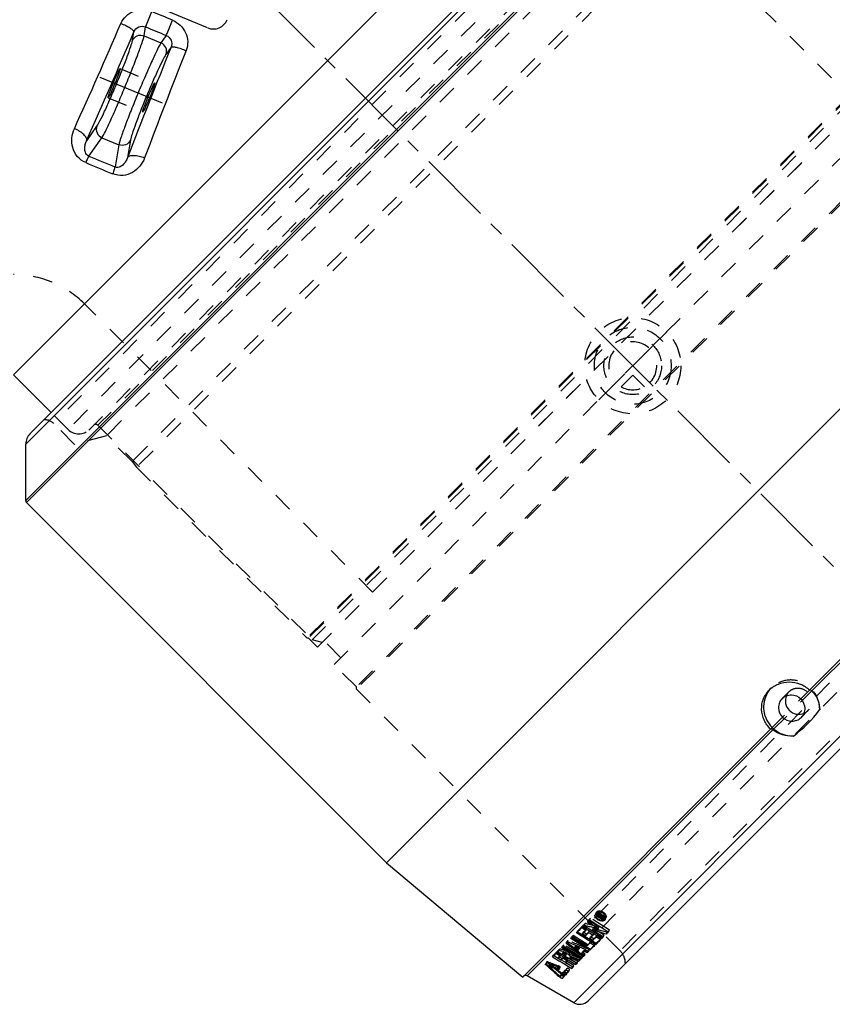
# Model space of a CAD drawing. Header units: millimetres. Extents: x 109 to 851, y 234 to 766.
# Tile 2 of 4: x 434 to 705, y 234 to 562. Entities that reach past the tile are written whole.
import ezdxf

# ---------------------------------------------------------------- set-up
doc = ezdxf.new("R2010")
doc.units = ezdxf.units.MM
doc.header["$LTSCALE"] = 65.185185
doc.linetypes.add('CENTER', pattern=[0.6, 0.375, -0.075, 0.075, -0.075])
doc.linetypes.add('HIDDEN', pattern=[0.2, 0.1, -0.1])
doc.layers.get('0').update_dxf_attribs({"linetype": 'CONTINUOUS'})
for name, color, linetype in [('FASEN', 7, 'CONTINUOUS'), ('KOERPER', 7, 'CONTINUOUS'), ('KONST.EL_MIT_GEO', 7, 'CONTINUOUS'), ('KURVEN', 7, 'CONTINUOUS')]:
    doc.layers.add(name, color=color, linetype=linetype)

msp = doc.modelspace()

# ---------------------------------------------------------------- linework, layer by layer
at = {"color": 2, "linetype": 'CENTER'}
msp.add_line((753.42, 331.08), (494.3, 590.2), dxfattribs=at)
at = {"layer": 'FASEN', "color": 8, "linetype": 'HIDDEN'}
for p in [(729.4, 553.09), (534.75, 354.21)]:
    msp.add_line(p, (531.41, 355.1), dxfattribs=at)
at = {"layer": 'KOERPER', "color": 7, "linetype": 'Continuous'}
for p, q in [((431.92, 443.28), (641.22, 652.58)), ((444.43, 430.76), (431.92, 443.28))]:
    msp.add_line(p, q, dxfattribs=at)
at = {"layer": 'KOERPER', "color": 8, "linetype": 'HIDDEN'}
for p, q in [((713.56, 533.01), (617.61, 628.96)), ((551.49, 370.94), (713.56, 533.01)), ((551.49, 370.94), (455.54, 466.89)), ((450.09, 425.11), (444.43, 430.76))]:
    msp.add_line(p, q, dxfattribs=at)
msp.add_arc((431.92, 443.28), 33.4, 45, 90, dxfattribs=at)
at = {"layer": 'KONST.EL_MIT_GEO', "color": 7, "linetype": 'Continuous'}
for p, q in [((435.95, 420.21), (664.29, 648.55)), ((683.02, 648.55), (435.95, 401.48)), ((683.73, 648.26), (436.24, 400.77)), ((437.41, 423.74), (660.76, 647.09)), ((496.56, 558.84), (467.92, 570.7)), ((471.5, 554.61), (471.99, 557.52)), ((475.38, 556.17), (475.89, 559.14)), ((475.38, 556.17), (481.01, 553.84)), ((482.75, 556.29), (481.01, 553.84)), ((484.36, 552.39), (482.66, 549.99)), ((556.16, 280.86), (803.64, 528.34)), ((456.26, 521.24), (459.67, 526.06)), ((456.99, 516.1), (461.32, 522.22)), ((461.32, 522.22), (466.95, 519.88)), ((470.84, 521.44), (469.84, 515.61)), ((466.95, 519.88), (465.69, 512.5)), ((618.5, 234.26), (850.24, 466)), ((623.33, 234.89), (849.61, 461.17)), ((444.43, 430.76), (431.92, 443.28)), ((435.95, 401.48), (435.95, 420.21)), ((436.24, 400.77), (556.16, 280.86)), ((746.16, 387.43), (697.07, 338.34)), ((746.46, 386.68), (697.82, 338.04)), ((684.16, 325.43), (601.53, 242.79)), ((684.89, 325.1), (603, 243.21)), ((556.16, 280.86), (601.53, 242.79)), ((626.06, 263.39), (626.02, 263.3)), ((626.31, 263.88), (626.13, 263.52)), ((626.28, 263.02), (626.46, 263.19)), ((626.56, 262.84), (626.28, 263.02)), ((627.1, 262.49), (626.56, 262.84)), ((626.63, 262.98), (626.77, 263.2)), ((626.69, 263.04), (626.63, 262.98)), ((626.87, 262.83), (626.63, 262.98)), ((626.87, 263.02), (626.92, 263.13)), ((627.1, 262.87), (626.87, 263.02)), ((627.1, 262.68), (626.87, 262.83)), ((627.1, 263.05), (626.99, 263.13)), ((627.22, 262.98), (627.1, 263.05)), ((627.1, 262.87), (627.17, 263)), ((627.1, 262.68), (627.16, 262.73)), ((627.65, 262.13), (627.1, 262.49)), ((627.16, 262.73), (627.27, 262.95)), ((627.34, 262.52), (627.46, 262.72)), ((627.4, 262.58), (627.34, 262.52)), ((627.44, 262.46), (627.34, 262.52)), ((627.53, 262.52), (627.4, 262.58)), ((627.43, 262.74), (627.57, 262.67)), ((627.69, 262.3), (627.44, 262.46)), ((627.66, 262.45), (627.53, 262.52)), ((627.57, 262.67), (627.72, 262.6)), ((628.18, 262.2), (627.66, 262.45)), ((628.04, 262.07), (627.69, 262.3)), ((627.72, 262.6), (627.86, 262.53)), ((627.86, 262.53), (628.01, 262.46)), ((628.01, 262.46), (628.15, 262.39)), ((628.15, 262.39), (628.3, 262.32)), ((628.18, 262.2), (628.24, 262.34)), ((628.3, 262.32), (628.18, 262.2)), ((628.54, 262.02), (628.79, 262.52)), ((620.76, 258.81), (620.95, 259)), ((620.95, 259), (621.15, 259.19)), ((621.39, 259.04), (621.15, 259.19)), ((622.34, 258.44), (621.39, 259.04)), ((621.46, 259.49), (621.78, 259.8)), ((622.51, 258.83), (621.46, 259.49)), ((621.78, 259.8), (621.99, 260.01)), ((621.97, 259.91), (628.03, 256.09)), ((621.99, 260.01), (622.1, 260.11)), ((623.13, 261.11), (623.69, 261.65)), ((625.52, 259.59), (623.13, 261.11)), ((623.69, 261.65), (623.8, 261.76)), ((623.7, 261.61), (627.04, 259.47)), ((624.84, 261.09), (623.8, 261.76)), ((624.78, 258.41), (625.08, 259.01)), ((625.88, 260.42), (624.84, 261.09)), ((625.17, 259.26), (625.69, 259.11)), ((626.71, 258.83), (625.52, 259.59)), ((625.69, 259.11), (626.2, 258.97)), ((626.92, 259.76), (625.88, 260.42)), ((626.71, 258.83), (627.04, 259.47)), ((627.96, 259.09), (626.92, 259.76)), ((627.92, 261.96), (627.65, 262.13)), ((627.92, 261.96), (627.99, 262.09)), ((628.04, 262.07), (627.92, 261.96)), ((629, 258.42), (627.96, 259.09)), ((617.52, 255.62), (617.98, 256.08)), ((617.92, 255.93), (624.08, 252.13)), ((617.98, 256.08), (618.07, 256.17)), ((619.71, 255.16), (618.07, 256.17)), ((621.02, 256.51), (619.42, 257.5)), ((619.82, 257.88), (625.98, 254.04)), ((620.56, 258.62), (620.69, 258.73)), ((620.69, 258.73), (620.76, 258.81)), ((621.53, 256.19), (621.02, 256.51)), ((621.45, 257.19), (621.71, 257.69)), ((621.63, 257.37), (621.45, 257.19)), ((622.46, 256.56), (621.45, 257.19)), ((623.46, 254.98), (621.53, 256.19)), ((621.71, 257.69), (622.41, 258.39)), ((622.57, 258.29), (622.34, 258.44)), ((622.46, 256.56), (622.64, 256.74)), ((623.56, 258.17), (622.51, 258.83)), ((622.64, 256.74), (622.96, 257.05)), ((622.96, 257.05), (623.12, 257.21)), ((623.12, 257.21), (623.31, 257.39)), ((623.31, 257.39), (623.38, 257.46)), ((623.38, 257.46), (623.48, 257.55)), ((623.71, 257.4), (623.48, 257.55)), ((624.32, 257.69), (623.56, 258.17)), ((623.95, 257.26), (623.71, 257.4)), ((623.89, 255.67), (624.15, 256.16)), ((624.05, 255.83), (623.89, 255.67)), ((624.9, 256.66), (623.95, 257.26)), ((624.15, 256.16), (624.74, 256.76)), ((624.61, 257.51), (624.32, 257.69)), ((625.65, 256.85), (624.61, 257.51)), ((625.38, 258.04), (624.78, 258.41)), ((625.29, 258.27), (624.78, 258.41)), ((625.8, 258.13), (625.29, 258.27)), ((625.98, 257.66), (625.38, 258.04)), ((626.7, 256.19), (625.65, 256.85)), ((625.82, 255.94), (626.01, 256.12)), ((627.17, 256.9), (625.98, 257.66)), ((626.25, 255.97), (626.01, 256.12)), ((626.2, 258.97), (626.71, 258.83)), ((626.96, 255.52), (626.25, 255.97)), ((626.62, 258.59), (627.65, 258.32)), ((627.74, 255.53), (626.7, 256.19)), ((628.37, 256.14), (627.17, 256.9)), ((627.65, 258.32), (628.17, 258.18)), ((627.74, 255.53), (628.03, 256.09)), ((628.03, 256.09), (628.19, 256.25)), ((630.04, 257.76), (629, 258.42)), ((629.39, 257.12), (629.71, 257.77)), ((629.71, 257.77), (629.84, 257.89)), ((614.51, 252.62), (615, 253.12)), ((620.89, 248.76), (614.51, 252.62)), ((614.89, 252.94), (621.11, 249.17)), ((621.37, 249.24), (615, 253.12)), ((615.98, 254.1), (616.47, 254.58)), ((616.3, 254.41), (616.82, 253.98)), ((616.47, 254.58), (618.05, 253.88)), ((616.82, 253.98), (618.07, 252.96)), ((619.63, 254.32), (617.52, 255.62)), ((618.35, 252.15), (617.85, 252.56)), ((618.05, 253.88), (618.84, 253.54)), ((618.07, 252.96), (618.7, 252.45)), ((618.7, 252.45), (619.32, 251.93)), ((618.83, 252.74), (619.05, 253.14)), ((620.27, 252.1), (618.83, 252.74)), ((618.84, 253.54), (619.63, 253.19)), ((619.05, 253.14), (620.33, 252.58)), ((621.74, 253.01), (619.63, 254.32)), ((619.63, 253.19), (620.42, 252.84)), ((622.97, 253.14), (619.71, 255.16)), ((620.27, 252.1), (620.49, 252.51)), ((620.33, 252.58), (620.49, 252.51)), ((620.42, 252.84), (621.21, 252.49)), ((621.21, 252.49), (622, 252.14)), ((622.57, 252.5), (621.74, 253.01)), ((622.87, 252.32), (622.57, 252.5)), ((623.63, 254.88), (623.46, 254.98)), ((624.47, 254.35), (623.63, 254.88)), ((624.9, 255.03), (623.89, 255.67)), ((624.25, 254.02), (624.01, 254.17)), ((624.08, 252.13), (625.31, 253.36)), ((624.97, 253.58), (624.25, 254.02)), ((624.68, 254.22), (624.47, 254.35)), ((624.78, 254.16), (624.68, 254.22)), ((625.73, 253.56), (624.78, 254.16)), ((624.9, 255.03), (625.08, 255.21)), ((625.2, 253.43), (624.97, 253.58)), ((625.44, 253.28), (625.2, 253.43)), ((625.73, 253.56), (625.98, 254.04)), ((626.1, 253.93), (625.73, 253.56)), ((625.98, 254.04), (627.27, 255.33)), ((626.29, 254.11), (626.1, 253.93)), ((627.2, 255.38), (626.96, 255.52)), ((627.43, 255.23), (627.2, 255.38)), ((611.45, 249.51), (612.53, 248.87)), ((611.91, 249.98), (613.35, 249.12)), ((612.44, 250.52), (612.56, 250.65)), ((612.56, 250.65), (613.77, 249.93)), ((612.78, 250.87), (613.85, 250.23)), ((613.16, 251.26), (613.26, 251.36)), ((613.22, 251.23), (619.45, 247.5)), ((613.26, 251.36), (613.35, 251.45)), ((613.31, 249.06), (613.6, 249.58)), ((613.43, 249.18), (613.31, 249.06)), ((613.6, 249.58), (613.88, 249.86)), ((613.77, 249.93), (614.02, 249.78)), ((614.02, 249.78), (613.78, 249.54)), ((613.85, 250.23), (614.92, 249.59)), ((614.68, 250.46), (614.92, 250.9)), ((614.76, 250.54), (614.68, 250.46)), ((614.68, 250.46), (615.36, 250.05)), ((614.8, 250.58), (614.76, 250.54)), ((614.8, 250.58), (615.05, 251.03)), ((614.92, 250.9), (615.05, 251.03)), ((614.92, 249.59), (615.18, 249.44)), ((615.18, 249.44), (615.42, 249.29)), ((615.36, 250.05), (615.53, 249.94)), ((615.42, 249.29), (615.99, 248.95)), ((615.53, 249.94), (615.7, 249.84)), ((615.7, 249.84), (615.74, 249.88)), ((615.74, 249.88), (615.83, 249.97)), ((615.83, 249.97), (616.07, 250.41)), ((617.12, 249.91), (617.71, 249.68)), ((617.15, 248.97), (617.25, 249.15)), ((617.3, 249.12), (617.55, 249.57)), ((617.4, 249.42), (617.55, 249.57)), ((617.55, 249.57), (617.86, 249.44)), ((617.71, 249.68), (618.3, 249.44)), ((617.86, 249.44), (618.18, 249.31)), ((618.18, 249.31), (618.49, 249.19)), ((618.3, 249.44), (618.88, 249.21)), ((618.48, 252.05), (618.35, 252.15)), ((619.11, 251.53), (618.48, 252.05)), ((618.49, 249.19), (619.12, 248.93)), ((618.88, 249.21), (619.47, 248.98)), ((619.53, 251.19), (619.11, 251.53)), ((619.32, 251.93), (619.95, 251.42)), ((619.73, 251.02), (619.53, 251.19)), ((620.36, 250.51), (619.73, 251.02)), ((619.78, 251.96), (619.97, 251.8)), ((619.95, 251.42), (620.58, 250.91)), ((619.97, 251.8), (620.27, 252.1)), ((621.62, 249.49), (620.36, 250.51)), ((620.58, 250.91), (621.21, 250.4)), ((621.37, 249.24), (620.89, 248.76)), ((621.11, 249.17), (621.26, 249.31)), ((621.21, 250.4), (621.84, 249.89)), ((621.24, 250.76), (621.46, 251.16)), ((621.24, 250.76), (621.54, 250.51)), ((621.46, 251.16), (622.1, 251.8)), ((621.54, 250.51), (621.84, 250.26)), ((622.15, 250.02), (621.62, 249.49)), ((621.84, 250.26), (622.06, 250.09)), ((621.84, 249.89), (622.04, 250.1)), ((621.88, 251.39), (622.1, 251.8)), ((622.07, 251.31), (621.88, 251.39)), ((622, 252.14), (622.79, 251.79)), ((622.06, 250.09), (622.15, 250.02)), ((623.02, 250.89), (622.07, 251.31)), ((622.1, 251.8), (622.35, 251.68)), ((622.35, 251.68), (622.99, 251.41)), ((622.79, 251.79), (623.32, 251.56)), ((623.85, 251.71), (622.87, 252.32)), ((622.99, 251.41), (623.24, 251.29)), ((623.24, 251.29), (623.45, 251.5)), ((623.32, 251.56), (623.58, 251.44)), ((624.2, 252.05), (623.85, 251.71)), ((624.37, 252.23), (624.2, 252.05)), ((609.21, 246.87), (609.32, 247.05)), ((609.74, 246.39), (609.21, 246.87)), ((609.37, 247.03), (609.77, 246.89)), ((609.77, 246.89), (610.41, 246.66)), ((610.25, 246.38), (610.41, 246.66)), ((610.77, 246.2), (610.25, 246.38)), ((610.41, 246.66), (610.58, 246.6)), ((611.29, 246.02), (610.77, 246.2)), ((611.39, 246.32), (611.79, 246.18)), ((611.79, 246.18), (612.2, 246.04)), ((612.2, 246.04), (612.61, 245.9)), ((612.53, 248.87), (613.6, 248.24)), ((612.61, 245.9), (613.02, 245.76)), ((613.31, 249.06), (613.66, 248.86)), ((613.6, 248.24), (614.67, 247.6)), ((613.66, 248.86), (614, 248.65)), ((614, 248.65), (614.34, 248.45)), ((614.34, 248.45), (614.55, 248.66)), ((614.38, 248.51), (615.83, 247.64)), ((614.55, 248.66), (614.87, 248.99)), ((614.67, 247.6), (615.74, 246.96)), ((614.87, 248.99), (614.97, 249.09)), ((614.97, 249.09), (615.21, 248.95)), ((615.21, 248.95), (616.2, 248.36)), ((615.74, 246.96), (615.9, 246.87)), ((615.8, 247.58), (616.09, 248.1)), ((615.9, 247.69), (615.8, 247.58)), ((615.8, 247.58), (616.21, 247.34)), ((616.21, 248.01), (615.9, 247.69)), ((615.9, 246.87), (616.81, 246.32)), ((615.99, 248.95), (617.05, 248.31)), ((616.09, 248.1), (616.29, 248.31)), ((616.2, 248.36), (616.42, 248.23)), ((616.32, 248.12), (616.21, 248.01)), ((616.21, 247.34), (618.17, 246.17)), ((616.42, 248.23), (616.32, 248.12)), ((616.81, 246.32), (617.88, 245.69)), ((617.05, 248.31), (618.12, 247.67)), ((617.3, 249.12), (617.15, 248.97)), ((617.15, 248.97), (617.56, 248.72)), ((617.78, 248.94), (617.3, 249.12)), ((617.56, 248.72), (617.98, 248.47)), ((618.72, 248.56), (617.78, 248.94)), ((617.88, 245.69), (618.19, 246.24)), ((617.98, 248.47), (618.39, 248.22)), ((618.12, 247.67), (619.19, 247.03)), ((618.17, 246.17), (618.28, 246.1)), ((618.39, 248.22), (619.21, 247.73)), ((619.19, 248.38), (618.72, 248.56)), ((620.14, 248), (619.19, 248.38)), ((619.21, 247.73), (619.5, 247.56)), ((619.47, 248.98), (620.38, 248.62)), ((619.5, 247.56), (619.63, 247.48)), ((620.48, 248.35), (620.14, 248)), ((620.38, 248.62), (620.65, 248.52)), ((620.38, 248.43), (620.52, 248.57)), ((620.65, 248.52), (620.48, 248.35)), ((618.5, 234.26), (603, 243.21)), ((611.31, 244.99), (610.78, 245.45)), ((611.08, 245.63), (611.5, 245.25)), ((611.84, 244.52), (611.31, 244.99)), ((611.5, 245.25), (611.92, 244.88)), ((611.92, 244.88), (612.34, 244.5)), ((612.34, 244.5), (612.52, 244.34)), ((612.52, 244.34), (612.67, 244.21)), ((613.37, 245.29), (613.48, 245.49)), ((613.97, 242.66), (613.43, 243.12)), ((613.97, 242.66), (614.14, 242.95)), ((614.32, 243.32), (614.37, 243.39)), ((614.84, 242.55), (615.08, 242.97)), ((615.77, 243.48), (616.23, 244.29)), ((615.88, 243.59), (615.77, 243.48)), ((615.8, 244.91), (615.92, 245.03)), ((616.23, 244.29), (616.67, 244.73)), ((614.75, 242.36), (614.72, 242.33)), ((614.8, 242.42), (614.75, 242.36))]:
    msp.add_line(p, q, dxfattribs=at)
at = {"layer": 'KONST.EL_MIT_GEO', "color": 8, "linetype": 'HIDDEN'}
for p, q in [((657.36, 639.27), (445.23, 427.14)), ((659.39, 634.41), (450.09, 425.11)), ((664.34, 632.29), (452.21, 420.16)), ((657.98, 624.51), (459.99, 426.52)), ((661.5, 621.69), (462.81, 423)), ((670.07, 613.13), (471.37, 414.43)), ((671.98, 611.64), (472.86, 412.52)), ((728.83, 554.79), (529.71, 355.67)), ((728.83, 554.37), (530.13, 355.67)), ((533.18, 352.63), (731.87, 551.32)), ((467.41, 545.26), (478.94, 540.49)), ((538.69, 346.83), (737.67, 545.81)), ((745.09, 538.39), (546.11, 339.41)), ((745.8, 538.39), (546.11, 338.7)), ((463.39, 535.56), (474.92, 530.79)), ((823.58, 460.6), (623.9, 260.92)), ((826.06, 457.42), (627.09, 258.45)), ((832.93, 450.55), (633.95, 251.57)), ((450.09, 425.11), (444.43, 430.76)), ((452.21, 420.16), (445.23, 427.14)), ((459.99, 426.52), (531.41, 355.1)), ((462.81, 423), (452.21, 420.16)), ((471.37, 414.43), (462.81, 423)), ((471.37, 414.43), (472.86, 412.52)), ((472.86, 412.52), (529.71, 355.67)), ((530.13, 355.67), (529.71, 355.67)), ((533.17, 352.63), (530.13, 355.67)), ((540.95, 349.09), (535.3, 354.75)), ((546.11, 339.41), (538.69, 346.83)), ((546.11, 338.7), (546.11, 339.41)), ((546.11, 338.7), (623.9, 260.92)), ((684.39, 339.09), (683.67, 338.37)), ((684.16, 325.43), (697.07, 338.34)), ((684.89, 325.1), (697.82, 338.04)), ((690.23, 337.79), (687.96, 335.52)), ((696.53, 331.5), (694.26, 329.23)), ((624.15, 262.44), (623.46, 261.76)), ((623.8, 261.76), (624.15, 262.44)), ((630.39, 258.44), (624.15, 262.44)), ((626.03, 264.29), (625.64, 263.49)), ((626.13, 263.52), (626.06, 263.39)), ((626.28, 263.02), (626.68, 263.82)), ((626.42, 264.1), (626.31, 263.88)), ((626.46, 263.19), (626.86, 264)), ((626.86, 264), (626.68, 263.82)), ((626.68, 263.82), (628.32, 262.75)), ((626.77, 263.2), (627.09, 263.85)), ((626.92, 263.13), (627.27, 263.83)), ((626.99, 263.13), (627.39, 263.95)), ((627.03, 263.79), (627.09, 263.85)), ((627.5, 263.48), (627.03, 263.79)), ((627.1, 262.68), (627.16, 262.73)), ((627.17, 263), (627.5, 263.68)), ((627.27, 263.83), (627.5, 263.68)), ((627.27, 262.95), (627.63, 263.8)), ((627.27, 262.95), (627.56, 263.54)), ((627.63, 263.8), (627.39, 263.95)), ((627.43, 262.74), (627.83, 263.56)), ((627.46, 262.72), (627.8, 263.39)), ((627.56, 263.54), (627.5, 263.48)), ((627.74, 263.33), (627.8, 263.39)), ((628.44, 262.87), (627.74, 263.33)), ((627.8, 263.39), (627.97, 263.31)), ((628.7, 263.14), (627.83, 263.56)), ((627.97, 263.31), (628.14, 263.22)), ((627.99, 262.09), (628.32, 262.75)), ((628.04, 262.07), (628.44, 262.87)), ((628.14, 263.22), (628.32, 263.14)), ((628.24, 262.34), (628.58, 263.01)), ((628.3, 262.32), (628.7, 263.14)), ((628.32, 263.14), (628.46, 263.07)), ((628.32, 262.75), (628.44, 262.87)), ((628.46, 263.07), (628.58, 263.01)), ((628.58, 263.01), (628.7, 263.14)), ((628.79, 262.52), (628.94, 262.83)), ((628.92, 261.83), (629.32, 262.64)), ((621.43, 259.73), (619.67, 257.97)), ((621.15, 259.19), (621.43, 259.73)), ((622.85, 258.83), (621.43, 259.73)), ((621.46, 259.49), (621.75, 260.05)), ((622.4, 260.7), (621.75, 260.05)), ((621.75, 260.05), (621.97, 259.91)), ((622.1, 260.11), (622.4, 260.7)), ((623.13, 261.11), (623.46, 261.76)), ((623.46, 261.76), (623.7, 261.61)), ((623.9, 260.92), (627.08, 258.44)), ((628.67, 256.73), (625.08, 259.01)), ((617.52, 255.62), (617.74, 256.04)), ((618.3, 256.6), (617.74, 256.04)), ((617.74, 256.04), (617.92, 255.93)), ((618.07, 256.17), (618.3, 256.6)), ((623.2, 253.57), (618.3, 256.6)), ((619.42, 257.5), (619.67, 257.97)), ((619.67, 257.97), (619.82, 257.88)), ((622.72, 257.06), (621.71, 257.69)), ((622.41, 258.39), (622.85, 258.83)), ((622.46, 256.56), (622.72, 257.06)), ((622.57, 258.29), (622.85, 258.83)), ((623.76, 258.09), (622.72, 257.06)), ((623.48, 257.55), (623.76, 258.09)), ((625.18, 257.2), (623.76, 258.09)), ((625.16, 255.53), (624.15, 256.16)), ((624.74, 256.76), (625.18, 257.2)), ((624.9, 256.66), (625.18, 257.2)), ((626.29, 256.67), (625.16, 255.53)), ((626.01, 256.12), (626.29, 256.67)), ((627.71, 255.77), (626.29, 256.67)), ((633.95, 251.57), (627.08, 258.44)), ((627.27, 255.33), (627.71, 255.77)), ((627.43, 255.23), (627.71, 255.77)), ((628.19, 256.25), (628.67, 256.73)), ((628.37, 256.14), (628.67, 256.73)), ((629.84, 257.89), (630.39, 258.44)), ((630.04, 257.76), (630.39, 258.44)), ((614.51, 252.62), (614.73, 253.03)), ((615.22, 253.52), (614.73, 253.03)), ((614.73, 253.03), (614.89, 252.94)), ((615, 253.12), (615.22, 253.52)), ((621.59, 249.65), (615.22, 253.52)), ((615.98, 254.1), (616.2, 254.5)), ((616.68, 254.98), (616.2, 254.5)), ((616.2, 254.5), (616.3, 254.41)), ((616.47, 254.58), (616.68, 254.98)), ((620.49, 252.51), (620.19, 252.2)), ((622.97, 253.14), (623.2, 253.57)), ((624.26, 254.63), (623.2, 253.57)), ((624.01, 254.17), (624.26, 254.63)), ((625.69, 253.74), (624.26, 254.63)), ((624.9, 255.03), (625.16, 255.53)), ((625.31, 253.36), (625.69, 253.74)), ((625.44, 253.28), (625.69, 253.74)), ((611.45, 249.51), (611.76, 250.06)), ((612.83, 251.13), (611.76, 250.06)), ((611.76, 250.06), (611.91, 249.98)), ((612.56, 250.65), (612.83, 251.13)), ((612.78, 250.87), (613.04, 251.34)), ((614.28, 250.26), (612.83, 251.13)), ((613.6, 251.9), (613.04, 251.34)), ((613.04, 251.34), (613.22, 251.23)), ((613.35, 251.45), (613.6, 251.9)), ((614.63, 248.97), (613.6, 249.58)), ((613.88, 249.86), (614.28, 250.26)), ((614.02, 249.78), (614.28, 250.26)), ((615.24, 249.58), (614.63, 248.97)), ((615.95, 250.29), (614.92, 250.9)), ((614.97, 249.09), (615.24, 249.58)), ((616.69, 248.71), (615.24, 249.58)), ((615.7, 249.84), (615.95, 250.29)), ((616.07, 250.41), (615.95, 250.29)), ((617.12, 249.91), (617.36, 250.33)), ((617.25, 249.15), (617.4, 249.42)), ((619.87, 247.93), (617.4, 249.42)), ((619.97, 251.8), (620.19, 252.2)), ((620.89, 248.76), (621.11, 249.17)), ((621.26, 249.31), (621.59, 249.65)), ((621.37, 249.24), (621.59, 249.65)), ((621.62, 249.49), (621.84, 249.89)), ((622.04, 250.1), (622.36, 250.42)), ((622.15, 250.02), (622.36, 250.42)), ((623.02, 250.89), (623.24, 251.29)), ((623.45, 251.5), (623.8, 251.86)), ((623.58, 251.44), (623.8, 251.86)), ((623.85, 251.71), (624.08, 252.13)), ((609.59, 247.89), (609.11, 247.04)), ((609.32, 247.05), (609.7, 247.73)), ((609.37, 247.03), (609.84, 247.86)), ((610.24, 247.27), (610.59, 246.98)), ((610.41, 246.66), (610.73, 247.23)), ((610.59, 246.98), (610.77, 246.82)), ((610.73, 247.23), (611.07, 247.1)), ((613.02, 245.76), (613.44, 246.51)), ((613.35, 249.12), (614.38, 248.51)), ((613.46, 246.19), (613.8, 246.06)), ((613.48, 245.49), (613.8, 246.06)), ((613.62, 245.28), (614.05, 246.04)), ((614.34, 248.45), (614.63, 248.97)), ((615.83, 247.64), (618.19, 246.24)), ((618.57, 246.62), (616.09, 248.1)), ((616.29, 248.31), (616.69, 248.71)), ((616.42, 248.23), (616.69, 248.71)), ((618.19, 246.24), (618.57, 246.62)), ((618.28, 246.1), (618.57, 246.62)), ((619.19, 247.03), (619.45, 247.5)), ((619.45, 247.5), (619.87, 247.93)), ((619.63, 247.48), (619.87, 247.93)), ((620.14, 248), (620.38, 248.43)), ((620.52, 248.57), (620.88, 248.94)), ((620.65, 248.52), (620.88, 248.94)), ((614.03, 243.01), (614.59, 244)), ((614.14, 242.95), (614.89, 244.3)), ((614.89, 244.3), (614.59, 244)), ((614.92, 243.98), (615.38, 244.79)), ((615.08, 242.97), (615.3, 243.36)), ((615.23, 242.89), (615.75, 243.8)), ((615.3, 243.36), (615.75, 243.8)), ((616.29, 245.7), (615.38, 244.79)), ((615.92, 245.03), (616.29, 245.7)), ((616.67, 244.73), (617.14, 245.2)), ((616.77, 244.53), (617.14, 245.2)), ((614.72, 242.33), (614.84, 242.55))]:
    msp.add_line(p, q, dxfattribs=at)
at = {"layer": 'KONST.EL_MIT_GEO', "color": 2, "linetype": 'CENTER'}
msp.add_line((481.55, 533.72), (460.78, 542.33), dxfattribs=at)
at = {"layer": 'KONST.EL_MIT_GEO', "color": 7, "linetype": 'Continuous'}
for centre, radius, start, end in [((-284.26, -1285.73), 2000.84, 67.39313, 67.60687), ((498.48, 563.45), 5, 247.5, 337.5), ((-1123.3, 1242.3), 1730.96, 335.5274, 336.79488), ((-1861.91, 1548.37), 2535.52, 336.10281, 336.99646), ((2923.71, -432.19), 2630.55, 158.01968, 158.88105), ((2231.54, -143.66), 1875.63, 158.254, 159.42372), ((643.37, 953.76), 475.69, 246.9333, 248.0667), ((830.01, 1404.36), 965.8, 247.2113, 247.7887), ((440.95, 420.21), 5, 135, 180), ((436.95, 401.48), 1, 180, 225), ((691.06, 331.37), 9.49, 39.7426, 44.5841), ((666.41, 357.07), 42.39, 306.5891, 323.4109), ((681.92, 321.14), 4.95, 53.1619, 54.8097), ((626.15, 263.24), 0.57, 153.6248, 163.1936), ((626.41, 263.1), 0.438, 142.6682, 152.9697), ((626.63, 261.58), 2.03, 76.6979, 81.5651), ((626.32, 260.8), 3.11, 69.659, 74.0867), ((626.26, 260.63), 3.29, 61.4171, 69.6731), ((626.49, 261.08), 2.55, 60.8949, 66.5404), ((626.56, 261.21), 2.4, 56.9705, 60.9079), ((626.34, 260.78), 3.12, 56.9495, 61.4402), ((626.62, 261.31), 2.28, 51.7267, 56.9538), ((626.43, 260.92), 2.95, 52.3158, 56.92), ((626.51, 261.02), 2.83, 47.8119, 52.3343), ((626.69, 261.21), 2.57, 43.119, 47.8327), ((626.95, 261.46), 2.21, 37.8482, 43.1438), ((628.09, 264.39), 2.92, 228.3328, 232.7299), ((628.18, 264.5), 3.06, 232.7111, 237.1642), ((628.25, 264.6), 3.18, 237.1699, 239.6806), ((627.98, 264.08), 2.36, 233.7253, 237.133), ((628.05, 264.2), 2.5, 237.17, 242.1833), ((628.11, 264.3), 2.62, 242.148, 246.7573), ((628.07, 264.22), 2.52, 246.7276, 251.3641), ((628, 264.01), 2.31, 251.3541, 256.4377), ((628.15, 262.22), 0.438, 322.7028, 333.0216), ((628.4, 262.08), 0.576, 333.7027, 343.1191), ((1150.67, -284.06), 758.62, 134.32879, 134.44927), ((1156.38, 909.48), 849.44, 230.49282, 230.65627), ((1079.88, -210.09), 650.66, 134.4777, 134.60662), ((1077.76, -207.39), 645.61, 134.4762, 134.60954), ((1169.59, -301.07), 776.79, 134.26277, 134.38064), ((802, 65.29), 265.04, 135.6616, 135.9664), ((612.81, 245.73), 6.05, 59.279, 62.1141), ((773.63, 428.04), 244.66, 227.9398, 228.2693), ((774.18, 426.44), 243.5, 227.6846, 227.9486), ((788.58, 750.29), 534.53, 250.6288, 250.7468), ((793.81, 75.68), 244.65, 135.8463, 135.9811), ((843.9, 26.81), 314.63, 135.4642, 135.5782), ((602.5, 242.35), 1, 60, 93.3333), ((776.74, 431.55), 249.35, 228.5971, 229.0846), ((791.41, 758.39), 543.11, 250.7468, 250.8633), ((777.68, 430.36), 248.75, 228.4456, 228.8628), ((691.02, 172.72), 104.25, 137.3699, 137.6023), ((691.21, 172.84), 103.35, 137.3258, 137.6758), ((722.76, 143.25), 147.56, 136.6443, 136.9509), ((737.42, 129.41), 167.73, 136.4783, 136.6472), ((732.14, 134.73), 159.27, 136.4177, 136.8838), ((620.5, 237.72), 4, 240, 315)]:
    msp.add_arc(centre, radius, start, end, dxfattribs=at)
at = {"layer": 'KONST.EL_MIT_GEO', "color": 8, "linetype": 'HIDDEN'}
for centre, radius, start, end in [((442.4, 424.31), 4, 45, 96.3178), ((459.28, 425.81), 1, 45, 135), ((453.63, 428.64), 5, 225, 315), ((690.68, 332.81), 8.89, 135, 148.9213), ((626.85, 263.88), 0.486, 141.9918, 152.9762), ((628.48, 265.14), 2.92, 232.4846, 237.1541), ((628.65, 265.42), 3.24, 245.8384, 248.733), ((628.62, 265.33), 3.15, 248.728, 251.7388), ((628.57, 265.18), 2.99, 251.7338, 254.8295), ((627, 262.1), 2.36, 67.171, 72.0767), ((628.51, 264.98), 2.78, 254.8221, 258.0911), ((628.46, 264.72), 2.51, 258.0812, 261.6372), ((627.1, 262.25), 2.17, 51.5314, 56.9406), ((627.18, 262.35), 2.04, 45.9086, 51.5642), ((977.03, 1588.07), 1373.92, 255.04174, 255.24183), ((628.42, 264.42), 2.21, 261.6278, 265.4618), ((628.4, 264.18), 1.98, 265.4788, 269.5384), ((1193.89, 1697.54), 1557.82, 248.27869, 248.41817), ((629.71, 247.33), 6, 359.427, 45), ((739.47, 399.56), 199.73, 229.4802, 229.6807), ((744.31, 599.31), 376.3, 249.0623, 249.6479), ((742.33, 400.59), 202.09, 229.3667, 230.7943), ((740.42, 400.68), 201.2, 229.8807, 230.0802), ((744.12, 593.69), 371.25, 248.9996, 249.2249), ((741.16, 401.56), 202.35, 230.0803, 230.4774), ((746.16, 599.06), 376.99, 249.2248, 249.3916), ((602.5, 242.35), 1, 93.3333, 135), ((741.91, 402.47), 203.53, 230.4772, 230.6748), ((742.42, 403.1), 204.34, 230.6748, 230.8718), ((743.2, 404.06), 205.58, 230.872, 231.264)]:
    msp.add_arc(centre, radius, start, end, dxfattribs=at)
at = {"layer": 'KONST.EL_MIT_GEO', "color": 7, "linetype": 'Continuous'}
for centre in [(465.4, 540.41), (476.93, 535.64)]:
    msp.add_ellipse(centre, major_axis=(2.01, 4.85), ratio=0.052408, dxfattribs=at)
for points, knots in [([(467.63, 560.26), (468.03, 561.19), (469.24, 562.89), (471.9, 564.52), (474.98, 565.04), (477.03, 564.61), (477.98, 564.22)], [0, 0, 0, 0, 0.248103, 0.497777, 0.748601, 1, 1, 1, 1]), ([(475.89, 559.14), (475.98, 559.36), (476.67, 561.06), (477.37, 562.75), (477.98, 564.22)], [0, 0, 0, 0, 0.132605, 1, 1, 1, 1]), ([(482.75, 556.29), (482.85, 556.52), (483.56, 558.21), (484.26, 559.9), (484.87, 561.37)], [0, 0, 0, 0, 0.132606, 1, 1, 1, 1]), ([(484.87, 561.37), (485.82, 560.97), (487.57, 559.83), (489.39, 557.28), (490.11, 554.25), (489.76, 552.19), (489.39, 551.25)], [0, 0, 0, 0, 0.251397, 0.502221, 0.751895, 1, 1, 1, 1]), ([(471.99, 557.52), (472, 557.59), (471.91, 557.78), (471.51, 558.19), (470.64, 558.78), (469.28, 559.53), (468.21, 560.02), (467.63, 560.26)], [0, 0, 0, 0, 0.041404, 0.109504, 0.329897, 0.640894, 1, 1, 1, 1]), ([(471.99, 557.52), (472.29, 558.22), (473.47, 559.45), (475.19, 559.44), (475.89, 559.14)], [0, 0, 0, 0, 0.500519, 1, 1, 1, 1]), ([(459.67, 526.06), (460.07, 526.62), (460.92, 528.29), (462.41, 531.36), (464.22, 535.45), (466.19, 540.09), (468.08, 544.76), (469.69, 548.93), (470.8, 552.15), (471.38, 553.94), (471.5, 554.61)], [0, 0, 0, 0, 0.066379, 0.180884, 0.330991, 0.5, 0.669009, 0.819117, 0.933622, 1, 1, 1, 1]), ([(461.32, 522.22), (461.77, 522.9), (462.75, 524.89), (464.49, 528.55), (466.63, 533.43), (468.96, 538.94), (471.21, 544.49), (473.14, 549.45), (474.51, 553.26), (475.22, 555.37), (475.38, 556.17)], [0, 0, 0, 0, 0.066275, 0.180789, 0.330941, 0.5, 0.669059, 0.819211, 0.933725, 1, 1, 1, 1]), ([(471.5, 554.61), (471.79, 555.3), (473, 556.48), (474.68, 556.45), (475.38, 556.17)], [0, 0, 0, 0, 0.495715, 1, 1, 1, 1]), ([(482.75, 556.29), (483.46, 556.01), (484.69, 554.81), (484.65, 553.1), (484.36, 552.39)], [0, 0, 0, 0, 0.499478, 1, 1, 1, 1]), ([(481.01, 553.84), (480.57, 553.16), (479.58, 551.16), (477.84, 547.5), (475.71, 542.63), (473.37, 537.11), (471.12, 531.56), (469.19, 526.61), (467.83, 522.79), (467.11, 520.68), (466.95, 519.88)], [0, 0, 0, 0, 0.066275, 0.180789, 0.330941, 0.5, 0.669059, 0.819211, 0.933725, 1, 1, 1, 1]), ([(482.66, 549.99), (482.94, 550.68), (482.92, 552.37), (481.71, 553.54), (481.01, 553.84)], [0, 0, 0, 0, 0.495715, 1, 1, 1, 1]), ([(484.36, 552.39), (484.41, 552.45), (484.61, 552.52), (485.18, 552.53), (486.22, 552.33), (487.71, 551.89), (488.81, 551.49), (489.39, 551.25)], [0, 0, 0, 0, 0.041403, 0.109503, 0.329896, 0.640893, 1, 1, 1, 1]), ([(482.66, 549.99), (482.27, 549.43), (481.41, 547.76), (479.92, 544.69), (478.11, 540.6), (476.14, 535.97), (474.25, 531.3), (472.65, 527.12), (471.53, 523.9), (470.95, 522.11), (470.84, 521.44)], [0, 0, 0, 0, 0.066378, 0.180883, 0.330991, 0.5, 0.669009, 0.819116, 0.933621, 1, 1, 1, 1]), ([(455.93, 513.95), (454.86, 514.4), (452.95, 515.81), (451.41, 518.86), (451.14, 522.16), (451.71, 524.26), (452.16, 525.23)], [0, 0, 0, 0, 0.264018, 0.514367, 0.757011, 1, 1, 1, 1]), ([(456.26, 521.24), (456.34, 521.54), (456.14, 522.37), (455.24, 523.4), (453.88, 524.43), (452.76, 524.99), (452.16, 525.23)], [0, 0, 0, 0, 0.157432, 0.38424, 0.675652, 1, 1, 1, 1]), ([(459.67, 526.06), (459.39, 525.37), (459.42, 523.68), (460.62, 522.51), (461.32, 522.22)], [0, 0, 0, 0, 0.495715, 1, 1, 1, 1]), ([(456.99, 516.1), (456.7, 516.23), (456.21, 516.61), (455.72, 517.54), (455.57, 518.71), (455.76, 520.02), (456.06, 520.85), (456.26, 521.24)], [0, 0, 0, 0, 0.169744, 0.30644, 0.543723, 0.770666, 1, 1, 1, 1]), ([(470.84, 521.44), (470.54, 520.75), (469.33, 519.57), (467.65, 519.6), (466.95, 519.88)], [0, 0, 0, 0, 0.495715, 1, 1, 1, 1]), ([(456.99, 516.1), (456.83, 515.86), (456.48, 515.14), (456.14, 514.42), (455.93, 513.95)], [0, 0, 0, 0, 0.360128, 1, 1, 1, 1]), ([(475.56, 515.54), (475.19, 514.54), (474.1, 512.65), (471.59, 510.5), (468.33, 509.44), (465.99, 509.79), (464.92, 510.23)], [0, 0, 0, 0, 0.242988, 0.485634, 0.735984, 1, 1, 1, 1]), ([(469.84, 515.61), (469.7, 515.2), (469.33, 514.4), (468.53, 513.33), (467.6, 512.62), (466.6, 512.31), (465.99, 512.38), (465.69, 512.5)], [0, 0, 0, 0, 0.229333, 0.456277, 0.693565, 0.830253, 1, 1, 1, 1]), ([(469.84, 515.61), (469.99, 515.89), (470.72, 516.33), (472.09, 516.43), (473.78, 516.19), (474.96, 515.79), (475.56, 515.54)], [0, 0, 0, 0, 0.157433, 0.38424, 0.675651, 1, 1, 1, 1]), ([(465.69, 512.5), (465.63, 512.22), (465.36, 511.46), (465.1, 510.71), (464.92, 510.23)], [0, 0, 0, 0, 0.360123, 1, 1, 1, 1]), ([(683.67, 338.36), (684.52, 339.22), (686.62, 340.59), (690.32, 341.29), (694.03, 340.57), (696.18, 339.19), (697.07, 338.34)], [0, 0, 0, 0, 0.245806, 0.495631, 0.747757, 1, 1, 1, 1]), ([(684.1, 325.36), (683.21, 326.21), (681.75, 328.23), (680.87, 331.84), (681.47, 335.47), (682.83, 337.52), (683.67, 338.36)], [0, 0, 0, 0, 0.255168, 0.505572, 0.752595, 1, 1, 1, 1]), ([(697.82, 338.04), (697.7, 338.17), (697.53, 338.32), (697.2, 338.47), (697.14, 338.4)], [0, 0, 0, 0, 0.675817, 1, 1, 1, 1]), ([(683.07, 337.4), (682.02, 335.66), (681.13, 331.3), (683.15, 327.36), (684.61, 325.9)], [0, 0, 0, 0, 0.494818, 1, 1, 1, 1]), ([(687.96, 335.52), (687.57, 335.12), (686.93, 334.15), (686.52, 331.88), (687.74, 329), (690.62, 327.78), (692.89, 328.19), (693.86, 328.83), (694.26, 329.23)], [0, 0, 0, 0, 0.124141, 0.24948, 0.5, 0.75052, 0.875859, 1, 1, 1, 1]), ([(687.96, 335.52), (688.36, 335.92), (689.33, 336.55), (691.6, 336.97), (694.48, 335.74), (695.71, 332.86), (695.29, 330.59), (694.65, 329.62), (694.26, 329.23)], [0, 0, 0, 0, 0.124141, 0.24948, 0.5, 0.75052, 0.875859, 1, 1, 1, 1]), ([(689.33, 336.43), (689, 335.64), (688.85, 333.81), (690.16, 331.42), (692.55, 330.11), (694.38, 330.26), (695.16, 330.59)], [0, 0, 0, 0, 0.247772, 0.5, 0.752228, 1, 1, 1, 1]), ([(698.36, 337.44), (699.02, 336.66), (700.07, 334.87), (700.45, 332.82), (700.45, 331.81)], [0, 0, 0, 0, 0.502577, 1, 1, 1, 1]), ([(684.16, 325.43), (684.22, 325.48), (684.49, 325.38), (684.65, 325.27), (684.77, 325.18)], [0, 0, 0, 0, 0.324633, 1, 1, 1, 1]), ([(684.61, 325.9), (685.53, 324.98), (687.75, 323.49), (690.39, 323), (691.68, 323.04)], [0, 0, 0, 0, 0.502475, 1, 1, 1, 1]), ([(691.68, 323.04), (690.47, 322.97), (688.03, 323.28), (685.84, 324.38), (684.89, 325.1)], [0, 0, 0, 0, 0.503224, 1, 1, 1, 1]), ([(625.67, 262.82), (625.65, 262.87), (625.58, 263.06), (625.56, 263.27), (625.6, 263.4)], [0, 0, 0, 0, 0.280842, 1, 1, 1, 1]), ([(625.64, 263.49), (625.7, 263.62), (625.88, 263.77), (626.08, 263.83), (626.14, 263.85)], [0, 0, 0, 0, 0.716654, 1, 1, 1, 1]), ([(625.97, 263.15), (625.97, 263.09), (625.98, 262.84), (626.12, 262.62), (626.25, 262.47)], [0, 0, 0, 0, 0.211614, 1, 1, 1, 1]), ([(626.3, 263.88), (626.37, 263.89), (626.66, 263.91), (626.96, 263.86), (627.17, 263.79)], [0, 0, 0, 0, 0.227836, 1, 1, 1, 1]), ([(626.46, 263.19), (626.47, 263.2), (626.56, 263.25), (626.67, 263.24), (626.75, 263.23)], [0, 0, 0, 0, 0.202248, 1, 1, 1, 1]), ([(627.32, 262.9), (627.33, 262.89), (627.35, 262.87), (627.37, 262.84), (627.38, 262.82)], [0, 0, 0, 0, 0.515327, 1, 1, 1, 1]), ([(627.38, 262.82), (627.39, 262.81), (627.41, 262.78), (627.42, 262.75), (627.43, 262.74)], [0, 0, 0, 0, 0.523915, 1, 1, 1, 1]), ([(628.54, 262.02), (628.58, 262.09), (628.65, 262.53), (628.3, 262.9), (628.04, 263.1)], [0, 0, 0, 0, 0.196115, 1, 1, 1, 1]), ([(628.92, 261.83), (628.88, 261.74), (628.55, 261.38), (627.99, 261.4), (627.63, 261.48)], [0, 0, 0, 0, 0.20168, 1, 1, 1, 1]), ([(613.35, 251.45), (613.44, 251.54), (613.75, 251.64), (614.55, 251.56), (615.2, 251.31), (615.64, 251.07)], [0, 0, 0, 0, 0.152892, 0.378794, 1, 1, 1, 1]), ([(615.83, 249.97), (615.88, 250.02), (615.76, 250.27), (615.47, 250.44), (615.15, 250.6), (614.86, 250.65), (614.8, 250.58)], [0, 0, 0, 0, 0.157344, 0.467288, 0.799058, 1, 1, 1, 1]), ([(615.69, 250.89), (615.57, 250.96), (615.38, 251.04), (615.11, 251.09), (615.05, 251.03)], [0, 0, 0, 0, 0.625692, 1, 1, 1, 1]), ([(616.07, 250.41), (616.12, 250.46), (615.98, 250.73), (615.82, 250.81), (615.69, 250.89)], [0, 0, 0, 0, 0.333552, 1, 1, 1, 1]), ([(609.21, 246.87), (609.2, 246.88), (609.15, 246.93), (609.09, 247), (609.11, 247.04)], [0, 0, 0, 0, 0.370097, 1, 1, 1, 1]), ([(609.11, 247.04), (609.12, 247.05), (609.2, 247.1), (609.29, 247.05), (609.37, 247.03)], [0, 0, 0, 0, 0.139149, 1, 1, 1, 1]), ([(613.02, 245.76), (613.17, 245.7), (613.38, 245.57), (613.58, 245.42), (613.64, 245.31), (613.62, 245.28)], [0, 0, 0, 0, 0.627682, 0.876473, 1, 1, 1, 1]), ([(613.62, 245.28), (613.62, 245.27), (613.53, 245.22), (613.44, 245.27), (613.37, 245.29)], [0, 0, 0, 0, 0.143082, 1, 1, 1, 1]), ([(614.33, 242.43), (614.23, 242.48), (614.11, 242.55), (614, 242.64), (613.97, 242.66)], [0, 0, 0, 0, 0.776707, 1, 1, 1, 1]), ([(614.37, 243.39), (614.39, 243.41), (614.48, 243.4), (614.68, 243.35), (614.85, 243.26), (614.96, 243.19)], [0, 0, 0, 0, 0.127289, 0.357777, 1, 1, 1, 1]), ([(615.77, 243.48), (615.73, 243.43), (615.51, 243.5), (615.25, 243.62), (615.04, 243.75), (614.89, 243.94), (614.92, 243.98)], [0, 0, 0, 0, 0.184569, 0.52549, 0.851022, 1, 1, 1, 1]), ([(615.14, 243.05), (615.16, 243.03), (615.2, 242.99), (615.25, 242.92), (615.23, 242.89)], [0, 0, 0, 0, 0.388205, 1, 1, 1, 1]), ([(615.51, 244.6), (615.64, 244.5), (615.85, 244.37), (616.08, 244.29), (616.21, 244.26), (616.23, 244.29)], [0, 0, 0, 0, 0.61726, 0.868808, 1, 1, 1, 1]), ([(615.92, 245.03), (615.96, 245.08), (616.19, 245.02), (616.45, 244.9), (616.67, 244.77), (616.81, 244.57), (616.77, 244.53)], [0, 0, 0, 0, 0.189596, 0.52779, 0.848695, 1, 1, 1, 1]), ([(614.72, 242.33), (614.69, 242.3), (614.52, 242.35), (614.41, 242.39), (614.33, 242.43)], [0, 0, 0, 0, 0.338078, 1, 1, 1, 1])]:
    msp.add_open_spline(points, degree=3, knots=knots, dxfattribs=at)
for points in [[(475.89, 559.14), (478.18, 558.19), (480.47, 557.24), (482.75, 556.29)], [(625.76, 262.67), (625.72, 262.72), (625.7, 262.77), (625.67, 262.82)], [(626.16, 262.21), (626, 262.34), (625.87, 262.5), (625.76, 262.67)], [(626.02, 263.3), (625.99, 263.25), (625.98, 263.2), (625.97, 263.15)], [(625.99, 263.8), (626.01, 263.69), (626.06, 263.59), (626.11, 263.49)], [(626.26, 263.52), (626.18, 263.48), (626.11, 263.43), (626.06, 263.36)], [(626.14, 263.85), (626.19, 263.86), (626.25, 263.87), (626.3, 263.88)], [(626.25, 262.47), (626.35, 262.36), (626.46, 262.26), (626.58, 262.18)], [(626.39, 263.57), (626.35, 263.56), (626.3, 263.54), (626.26, 263.52)], [(626.55, 263.6), (626.49, 263.59), (626.44, 263.58), (626.39, 263.57)], [(626.93, 263.59), (626.81, 263.61), (626.67, 263.61), (626.55, 263.6)], [(626.87, 263.02), (626.82, 263.05), (626.73, 263.08), (626.69, 263.04)], [(626.75, 263.23), (626.84, 263.21), (626.92, 263.18), (626.99, 263.13)], [(627.5, 263.42), (627.37, 263.48), (627.24, 263.52), (627.1, 263.55)], [(627.16, 262.73), (627.2, 262.77), (627.14, 262.84), (627.1, 262.87)], [(627.22, 262.98), (627.25, 262.96), (627.29, 262.93), (627.32, 262.9)], [(628.64, 262.23), (628.75, 262.24), (628.86, 262.27), (628.96, 262.31)], [(628.7, 262.81), (628.75, 262.75), (628.79, 262.68), (628.83, 262.61)], [(628.83, 262.61), (628.85, 262.57), (628.87, 262.53), (628.89, 262.49)], [(628.89, 262.49), (628.93, 262.4), (628.97, 262.29), (628.98, 262.19)], [(622.1, 260.11), (622.61, 259.97), (623.12, 259.83), (623.64, 259.68)], [(623.64, 259.68), (624.15, 259.54), (624.66, 259.4), (625.17, 259.26)], [(625.08, 259.01), (625.6, 258.87), (626.11, 258.73), (626.62, 258.59)], [(627.63, 261.48), (627.28, 261.54), (626.95, 261.68), (626.64, 261.86)], [(627.46, 261.77), (627.53, 261.75), (627.59, 261.74), (627.66, 261.73)], [(627.66, 261.73), (627.78, 261.71), (627.9, 261.71), (628.01, 261.72)], [(628.01, 261.72), (628.11, 261.73), (628.21, 261.75), (628.3, 261.8)], [(628.3, 261.8), (628.38, 261.83), (628.45, 261.89), (628.5, 261.95)], [(628.98, 262.19), (628.99, 262.1), (628.98, 262), (628.95, 261.91)], [(622.57, 258.29), (622.26, 257.99), (621.95, 257.68), (621.63, 257.37)], [(624.9, 256.66), (624.62, 256.38), (624.33, 256.11), (624.05, 255.83)], [(625.08, 255.21), (625.33, 255.46), (625.57, 255.7), (625.82, 255.94)], [(627.85, 257.55), (627.16, 257.74), (626.48, 257.94), (625.8, 258.13)], [(628.37, 256.14), (628.16, 255.93), (627.95, 255.73), (627.74, 255.53)], [(629.39, 257.12), (628.87, 257.27), (628.36, 257.41), (627.85, 257.55)], [(628.17, 258.18), (628.68, 258.04), (629.2, 257.91), (629.71, 257.77)], [(630.04, 257.76), (629.82, 257.55), (629.6, 257.33), (629.39, 257.12)], [(618.83, 252.74), (619.15, 252.48), (619.46, 252.22), (619.78, 251.96)], [(612.78, 250.87), (612.91, 251), (613.03, 251.13), (613.16, 251.26)], [(613.78, 249.54), (613.66, 249.42), (613.54, 249.3), (613.43, 249.18)], [(615.9, 250.93), (616.15, 250.78), (616.39, 250.61), (616.61, 250.43)], [(616.61, 250.43), (616.74, 250.32), (616.86, 250.2), (616.97, 250.08)], [(616.97, 250.08), (617.03, 250.03), (617.07, 249.97), (617.12, 249.91)], [(621.88, 251.39), (621.67, 251.18), (621.46, 250.97), (621.24, 250.76)], [(623.58, 251.44), (623.39, 251.26), (623.21, 251.07), (623.02, 250.89)], [(610.58, 246.6), (610.85, 246.51), (611.12, 246.42), (611.39, 246.32)], [(619.12, 248.93), (619.54, 248.77), (619.96, 248.6), (620.38, 248.43)], [(614.96, 243.19), (615.03, 243.15), (615.09, 243.1), (615.14, 243.05)]]:
    msp.add_open_spline(points, degree=3, dxfattribs=at)
at = {"layer": 'KONST.EL_MIT_GEO', "color": 8, "linetype": 'HIDDEN'}
for points, knots in [([(700.45, 331.81), (700.5, 333.66), (699.42, 337.5), (694.98, 341.35), (689.18, 342.17), (685.68, 340.37), (684.39, 339.09)], [0, 0, 0, 0, 0.251175, 0.50448, 0.754523, 1, 1, 1, 1]), ([(690.23, 337.79), (690.63, 338.19), (691.6, 338.82), (693.87, 339.24), (696.75, 338.01), (697.97, 335.13), (697.56, 332.86), (696.92, 331.89), (696.53, 331.5)], [0, 0, 0, 0, 0.124141, 0.24948, 0.5, 0.75052, 0.875859, 1, 1, 1, 1]), ([(628.47, 264.26), (628.25, 264.4), (627.77, 264.62), (626.94, 264.81), (626.19, 264.61), (626.03, 264.29)], [0, 0, 0, 0, 0.305722, 0.591423, 1, 1, 1, 1]), ([(626.42, 264.1), (626.37, 264.01), (626.3, 263.5), (626.75, 263.08), (627.08, 262.87)], [0, 0, 0, 0, 0.196772, 1, 1, 1, 1]), ([(627.72, 264.34), (627.6, 264.38), (627.19, 264.48), (626.65, 264.41), (626.47, 264.18)], [0, 0, 0, 0, 0.308501, 1, 1, 1, 1]), ([(627.39, 263.95), (627.35, 263.98), (627.19, 264.06), (626.95, 264.09), (626.86, 264)], [0, 0, 0, 0, 0.297382, 1, 1, 1, 1]), ([(627.08, 262.87), (627.25, 262.76), (627.79, 262.47), (628.74, 262.44), (628.94, 262.83)], [0, 0, 0, 0, 0.315985, 1, 1, 1, 1]), ([(627.56, 263.54), (627.58, 263.56), (627.59, 263.61), (627.54, 263.64), (627.51, 263.65)], [0, 0, 0, 0, 0.419255, 1, 1, 1, 1]), ([(629.32, 262.64), (629.44, 262.88), (629.29, 263.62), (628.79, 264.05), (628.47, 264.26)], [0, 0, 0, 0, 0.41635, 1, 1, 1, 1]), ([(617.36, 250.33), (617.12, 250.64), (616.49, 251.17), (615.42, 251.76), (614.46, 252.06), (613.76, 252.06), (613.6, 251.9)], [0, 0, 0, 0, 0.266642, 0.575899, 0.841479, 1, 1, 1, 1]), ([(609.84, 247.86), (609.79, 247.88), (609.72, 247.91), (609.61, 247.91), (609.59, 247.89)], [0, 0, 0, 0, 0.6751, 1, 1, 1, 1]), ([(609.59, 247.89), (609.59, 247.88), (609.59, 247.81), (609.66, 247.76), (609.7, 247.73)], [0, 0, 0, 0, 0.134327, 1, 1, 1, 1]), ([(614.05, 246.04), (614.07, 246.07), (614, 246.17), (613.81, 246.32), (613.6, 246.45), (613.44, 246.51)], [0, 0, 0, 0, 0.117415, 0.36652, 1, 1, 1, 1]), ([(614.57, 243.7), (614.59, 243.68), (614.71, 243.6), (614.83, 243.52), (614.93, 243.47)], [0, 0, 0, 0, 0.223179, 1, 1, 1, 1]), ([(615.75, 243.8), (615.78, 243.84), (615.59, 244.01), (615.4, 244.14), (615.15, 244.25), (614.94, 244.34), (614.89, 244.3)], [0, 0, 0, 0, 0.143242, 0.476831, 0.821056, 1, 1, 1, 1]), ([(614.93, 243.47), (615.01, 243.43), (615.11, 243.39), (615.27, 243.33), (615.3, 243.36)], [0, 0, 0, 0, 0.670425, 1, 1, 1, 1]), ([(615.38, 244.79), (615.37, 244.78), (615.37, 244.69), (615.45, 244.65), (615.51, 244.6)], [0, 0, 0, 0, 0.126436, 1, 1, 1, 1]), ([(617.14, 245.2), (617.18, 245.23), (617.03, 245.43), (616.82, 245.55), (616.56, 245.67), (616.34, 245.75), (616.29, 245.7)], [0, 0, 0, 0, 0.147039, 0.472808, 0.812539, 1, 1, 1, 1])]:
    msp.add_open_spline(points, degree=3, knots=knots, dxfattribs=at)
for points in [[(690.23, 337.79), (689.85, 337.4), (689.53, 336.93), (689.33, 336.43)], [(695.16, 330.59), (695.67, 330.8), (696.14, 331.11), (696.53, 331.5)], [(626.03, 264.29), (625.96, 264.14), (625.95, 263.96), (625.99, 263.8)], [(626.11, 263.49), (626.18, 263.36), (626.28, 263.23), (626.38, 263.12)], [(626.38, 263.12), (626.48, 263.01), (626.59, 262.92), (626.71, 262.83)], [(626.9, 262.69), (627.04, 262.6), (627.18, 262.53), (627.32, 262.46)], [(627.27, 263.83), (627.23, 263.85), (627.12, 263.88), (627.13, 263.84)], [(627.83, 263.56), (627.8, 263.66), (627.71, 263.74), (627.63, 263.8)], [(628.29, 264.07), (628.17, 264.15), (628.04, 264.21), (627.91, 264.27)], [(628.73, 263.69), (628.69, 263.73), (628.65, 263.78), (628.6, 263.82)], [(628.92, 263.39), (628.87, 263.5), (628.8, 263.6), (628.73, 263.69)], [(628.99, 262.98), (629.01, 263.12), (628.98, 263.27), (628.92, 263.39)], [(628.94, 262.83), (628.97, 262.88), (628.98, 262.93), (628.99, 262.98)], [(628.96, 262.31), (629.05, 262.35), (629.14, 262.41), (629.2, 262.48)], [(629.2, 262.48), (629.25, 262.52), (629.29, 262.58), (629.32, 262.64)], [(628.38, 262.21), (628.47, 262.21), (628.56, 262.21), (628.64, 262.23)], [(623.8, 251.86), (621.43, 252.9), (619.06, 253.94), (616.68, 254.98)], [(620.19, 252.2), (619.81, 252.52), (619.43, 252.83), (619.05, 253.14)], [(622.36, 250.42), (622.06, 250.66), (621.76, 250.91), (621.46, 251.16)], [(613.8, 246.06), (613.85, 246.05), (613.89, 246.03), (613.94, 246.02)], [(613.94, 246.02), (613.98, 246.02), (614.03, 246.01), (614.05, 246.04)]]:
    msp.add_open_spline(points, degree=3, dxfattribs=at)
at = {"layer": 'KURVEN', "color": 8, "linetype": 'HIDDEN'}
for p, q in [((649.49, 457.63), (626.87, 435.01)), ((644.97, 439.53), (638.18, 446.32)), ((634.3, 439.33), (638.18, 443.21)), ((638.18, 443.21), (642.06, 439.33))]:
    msp.add_line(p, q, dxfattribs=at)
for radius in [16, 12.8, 9.6]:
    msp.add_circle((638.18, 446.32), radius, dxfattribs=at)
for start, end in [(315, 225), (240.962, 299.038)]:
    msp.add_arc((638.18, 446.32), 8, start, end, dxfattribs=at)

doc.saveas('drawing.dxf')
